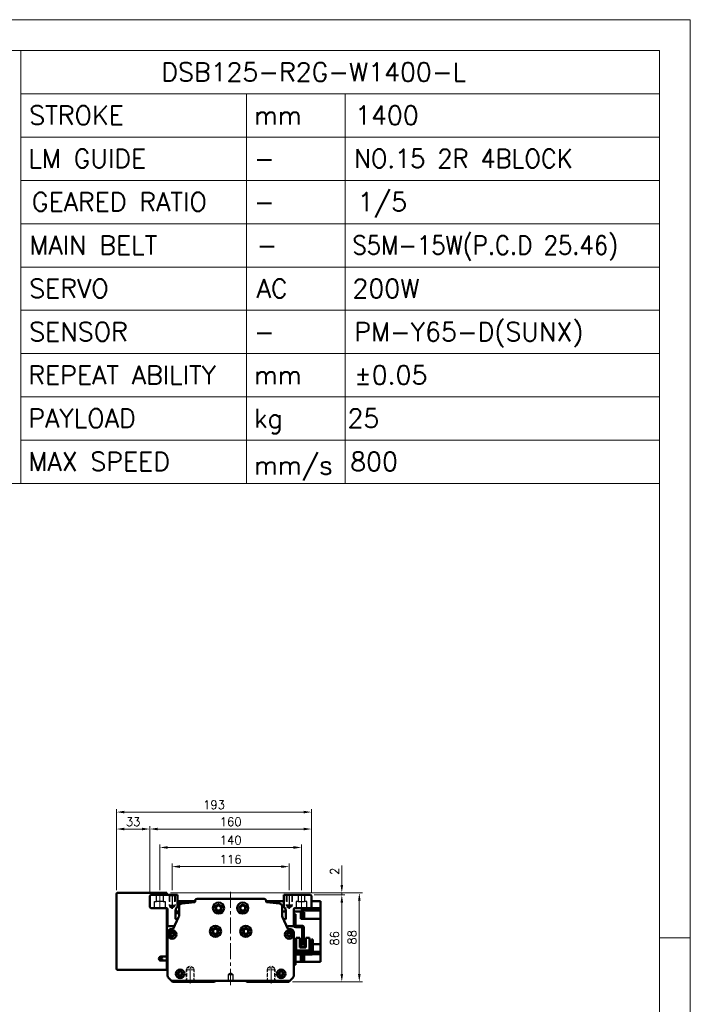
# Model space of a CAD drawing. Header units: millimetres. Extents: x 46891 to 51115, y 6223 to 10345.
# Tile 7 of 7: x 50451 to 51115, y 9372 to 10345. Entities that reach past the tile are written whole.
import ezdxf

# ---------------------------------------------------------------- set-up
doc = ezdxf.new("R2010")
doc.units = ezdxf.units.MM
doc.header["$LTSCALE"] = 0.5
for name, pattern in [('CENTER', [50.8, 31.75, -6.35, 6.35, -6.35]), ('HIDDEN', [9.525, 6.35, -3.175]), ('HIDDENX2', [19.05, 12.7, -6.35])]:
    doc.linetypes.add(name, pattern=pattern)
doc.layers.get('0').update_dxf_attribs({"lineweight": 20})
doc.layers.add('1', color=1, linetype='CENTER', lineweight=13)
doc.layers.add('외형선(ISO)', color=7, linetype='Continuous', lineweight=50)
doc.layers.add('2', color=2, linetype='HIDDENX2')
doc.layers.add('C', color=1, linetype='CENTER')
doc.styles.add('DSR TEXT', font='romans.shx', dxfattribs={"bigfont": 'whgtxt.shx'})
doc.styles.get("Standard").update_dxf_attribs({"font": 'romans.shx', "bigfont": 'whgtxt.shx'})
doc.dimstyles.new('DSR', dxfattribs={"dimscale": 2, "dimtxt": 3, "dimasz": 3, "dimexe": 0.5, "dimexo": 0.5, "dimgap": 0.5, "dimtad": 1, "dimdsep": 46, "dimtxsty": 'Standard', "dimcen": 2.5, "dimclrd": 4, "dimclre": 4, "dimclrt": 2, "dimadec": 0, "dimazin": 2, "dimtfac": 1, "dimtmove": 0, "dimatfit": 3, "dimfxl": 0, "dimlwd": -1, "dimlwe": -1, "dimarcsym": 0})

# ---------------------------------------------------------------- blocks, each defined once
blk = doc.blocks.new('A$C1C1952E1')
for p, q in [((311.67, 292), (311.67, 222)), ((311.67, 285), (415, 285)), ((348.18, 285), (348.18, 222)), ((364.13, 285), (364.13, 222)), ((311.67, 278), (415, 278)), ((311.67, 271), (415, 271)), ((311.67, 264), (415, 264)), ((311.67, 257), (415, 257)), ((311.67, 250), (415, 250)), ((311.67, 243), (415, 243)), ((311.67, 236), (415, 236)), ((311.67, 229), (415, 229)), ((293, 222), (415, 222))]:
    blk.add_line(p, q)
at = {"color": 1}
blk.add_lwpolyline([(0, 0), (420, 0), (420, 297), (0, 297)], close=True, dxfattribs=at)
at = {"color": 3}
blk.add_lwpolyline([(5, 5), (415, 5), (415, 292), (5, 292)], close=True, dxfattribs=at)
blk = doc.blocks.new('*D76')
at = {"color": 1, "linetype": 'ByBlock'}
for p, q in [((50602.31, 9484.52), (50602.31, 9510.77)), ((50710.51, 9507.77), (50610.11, 9507.77)), ((50718.31, 9484.52), (50718.31, 9510.77))]:
    blk.add_line(p, q, dxfattribs=at)
at = {"color": 1}
for points in [[(50610.11, 9509.07), (50610.11, 9506.47), (50602.31, 9507.77)], [(50710.51, 9509.07), (50710.51, 9506.47), (50718.31, 9507.77)]]:
    blk.add_solid(points, dxfattribs=at)
at = {"layer": 'Defpoints', "color": 0}
for p in [(50602.31, 9507.77), (50602.31, 9480.92), (50718.31, 9480.92)]:
    blk.add_point(p, dxfattribs=at)
at = {"color": 3, "insert": (50660.31, 9514.97), "char_height": 8.4, "attachment_point": 5, "style": 'DSR TEXT'}
blk.add_mtext('116', dxfattribs=at)
blk = doc.blocks.new('t8')
at = {"color": 2, "linetype": 'HIDDEN'}
for p, q in [((-4, 0), (-4, -12)), ((-3.4, -0.6), (-4, 0)), ((3.4, -0.6), (4, 0)), ((4, 0), (4, -12)), ((-3.4, -0.6), (3.4, -0.6)), ((-3.4, -0.6), (-3.4, -14)), ((3.4, -0.6), (3.4, -14)), ((-4, -12), (4, -12)), ((-4, -12), (-3.4, -13.04)), ((-3.4, -14), (3.4, -14)), ((-3.4, -14), (0, -15.96)), ((3.4, -14), (0, -15.96)), ((4, -12), (3.4, -13.04))]:
    blk.add_line(p, q, dxfattribs=at)
at = {"color": 1, "linetype": 'CENTER'}
blk.add_line((0, 1.44), (0, -17.13), dxfattribs=at)
blk = doc.blocks.new('A$C3CAC45BB')
blk.add_line((10.6, 20), (9, 20))
at = {"layer": '외형선(ISO)'}
for p, q in [((17.4, 50), (17.4, 38.6)), ((19, 50), (17.4, 50)), ((9, 20), (9, 36.5)), ((10.6, 36.5), (10.6, 20)), ((11.1, 38.6), (16.9, 38.6)), ((16.9, 37), (11.1, 37)), ((17.4, 38.6), (18.94, 38.6)), ((1.6, 25), (0, 25)), ((0, 22), (0, 25)), ((0, 22), (0, 12)), ((1.6, 25), (1.6, 22)), ((1.6, 12.1), (1.6, 22)), ((3.3, 26.5), (3.3, 14.1)), ((7, 26.5), (3.3, 26.5)), ((7, 17.1), (7, 26.5)), ((16.7, 26.5), (13, 26.5)), ((13, 26.5), (13, 17.1)), ((16.7, 14.1), (16.7, 26.5)), ((2, 10), (16.9, 10)), ((17, 11.6), (2.1, 11.6)), ((3.3, 11.6), (3.3, 14.1)), ((5.3, 14.1), (3.3, 14.1)), ((14.7, 14.1), (5.3, 14.1)), ((7, 18.1), (13, 18.1)), ((13, 17.8), (7, 17.8)), ((7, 17.1), (13, 17.1)), ((16.7, 14.1), (14.7, 14.1)), ((16.7, 14.1), (16.7, 11.6)), ((17.4, 9.5), (17.4, 3)), ((17.4, 0), (17.4, 3)), ((17.4, 0), (19, 0))]:
    blk.add_line(p, q, dxfattribs=at)
for centre, radius, start, end in [((16.9, 39.1), 0.5, 270, 0), ((16.9, 39.1), 2.1, 346.22585, 0), ((11.1, 36.5), 2.1, 90, 180), ((11.1, 36.5), 0.5, 90, 180), ((16.9, 39.1), 2.1, 270, 346.22585), ((2, 12), 2, 179.99989, 269.99989), ((2.1, 12.1), 0.5, 179.99989, 269.99989), ((16.9, 9.5), 0.5, 359.99989, 89.99989), ((17, 9.6), 2, 0.24541, 89.99989)]:
    blk.add_arc(centre, radius, start, end, dxfattribs=at)
blk = doc.blocks.new('*D79')
at = {"color": 1, "linetype": 'ByBlock'}
for p, q in [((50590.31, 9484.37), (50590.31, 9529.72)), ((50722.51, 9526.72), (50598.11, 9526.72)), ((50730.31, 9484.37), (50730.31, 9529.72))]:
    blk.add_line(p, q, dxfattribs=at)
at = {"color": 1}
for points in [[(50598.11, 9528.02), (50598.11, 9525.42), (50590.31, 9526.72)], [(50722.51, 9528.02), (50722.51, 9525.42), (50730.31, 9526.72)]]:
    blk.add_solid(points, dxfattribs=at)
at = {"layer": 'Defpoints', "color": 0}
for p in [(50590.31, 9526.72), (50590.31, 9480.77), (50730.31, 9480.77)]:
    blk.add_point(p, dxfattribs=at)
at = {"color": 3, "insert": (50660.31, 9533.92), "char_height": 8.4, "attachment_point": 5, "style": 'DSR TEXT'}
blk.add_mtext('140', dxfattribs=at)
blk = doc.blocks.new('*D78')
at = {"color": 1, "linetype": 'ByBlock'}
for p, q in [((50580.31, 9482.37), (50580.31, 9547.95)), ((50732.51, 9544.95), (50588.11, 9544.95)), ((50740.31, 9482.37), (50740.31, 9547.95))]:
    blk.add_line(p, q, dxfattribs=at)
at = {"color": 1}
for points in [[(50588.11, 9546.25), (50588.11, 9543.65), (50580.31, 9544.95)], [(50732.51, 9546.25), (50732.51, 9543.65), (50740.31, 9544.95)]]:
    blk.add_solid(points, dxfattribs=at)
at = {"layer": 'Defpoints', "color": 0}
for p in [(50580.31, 9544.95), (50580.31, 9478.77), (50740.31, 9478.77)]:
    blk.add_point(p, dxfattribs=at)
at = {"color": 3, "insert": (50660.31, 9552.15), "char_height": 8.4, "attachment_point": 5, "style": 'DSR TEXT'}
blk.add_mtext('160', dxfattribs=at)
blk = doc.blocks.new('*D80')
at = {"color": 1, "linetype": 'ByBlock'}
for p, q in [((50547.31, 9484.37), (50547.31, 9547.95)), ((50572.51, 9544.95), (50555.11, 9544.95)), ((50580.31, 9482.37), (50580.31, 9547.95))]:
    blk.add_line(p, q, dxfattribs=at)
at = {"color": 1}
for points in [[(50555.11, 9546.25), (50555.11, 9543.65), (50547.31, 9544.95)], [(50572.51, 9546.25), (50572.51, 9543.65), (50580.31, 9544.95)]]:
    blk.add_solid(points, dxfattribs=at)
at = {"layer": 'Defpoints', "color": 0}
for p in [(50547.31, 9544.95), (50547.31, 9480.77), (50580.31, 9478.77)]:
    blk.add_point(p, dxfattribs=at)
at = {"color": 3, "insert": (50563.81, 9552.15), "char_height": 8.4, "attachment_point": 5, "style": 'DSR TEXT'}
blk.add_mtext('33', dxfattribs=at)
blk = doc.blocks.new('*D81')
at = {"color": 1, "linetype": 'ByBlock'}
for p, q in [((50547.31, 9484.37), (50547.31, 9564.72)), ((50740.31, 9482.37), (50740.31, 9564.72)), ((50555.11, 9561.72), (50732.51, 9561.72))]:
    blk.add_line(p, q, dxfattribs=at)
at = {"color": 1}
for points in [[(50555.11, 9563.02), (50555.11, 9560.42), (50547.31, 9561.72)], [(50732.51, 9563.02), (50732.51, 9560.42), (50740.31, 9561.72)]]:
    blk.add_solid(points, dxfattribs=at)
at = {"layer": 'Defpoints', "color": 0}
for p in [(50740.31, 9561.72), (50547.31, 9480.77), (50740.31, 9478.77)]:
    blk.add_point(p, dxfattribs=at)
at = {"color": 3, "insert": (50643.81, 9568.92), "char_height": 8.4, "attachment_point": 5, "style": 'DSR TEXT'}
blk.add_mtext('193', dxfattribs=at)
blk = doc.blocks.new('*D82')
at = {"color": 1, "linetype": 'ByBlock'}
for p, q in [((50742.91, 9479.77), (50773.34, 9479.77)), ((50770.34, 9471.97), (50770.34, 9401.57)), ((50721.41, 9393.77), (50773.34, 9393.77))]:
    blk.add_line(p, q, dxfattribs=at)
at = {"color": 1}
for points in [[(50769.04, 9471.97), (50771.64, 9471.97), (50770.34, 9479.77)], [(50769.04, 9401.57), (50771.64, 9401.57), (50770.34, 9393.77)]]:
    blk.add_solid(points, dxfattribs=at)
at = {"layer": 'Defpoints', "color": 0}
for p in [(50739.31, 9479.77), (50717.81, 9393.77), (50770.34, 9393.77)]:
    blk.add_point(p, dxfattribs=at)
at = {"color": 3, "insert": (50763.14, 9436.77), "char_height": 8.4, "attachment_point": 5, "rotation": 90, "style": 'DSR TEXT'}
blk.add_mtext('86', dxfattribs=at)
blk = doc.blocks.new('*D88')
at = {"color": 1, "linetype": 'ByBlock'}
for p, q in [((50770.34, 9489.57), (50770.34, 9508.97)), ((50600.91, 9481.77), (50773.34, 9481.77)), ((50742.91, 9479.77), (50773.34, 9479.77)), ((50770.34, 9479.77), (50770.34, 9481.77)), ((50770.34, 9471.97), (50770.34, 9464.17))]:
    blk.add_line(p, q, dxfattribs=at)
at = {"color": 1}
for points in [[(50769.04, 9489.57), (50771.64, 9489.57), (50770.34, 9481.77)], [(50769.04, 9471.97), (50771.64, 9471.97), (50770.34, 9479.77)]]:
    blk.add_solid(points, dxfattribs=at)
at = {"layer": 'Defpoints', "color": 0}
for p in [(50597.31, 9481.77), (50739.31, 9479.77), (50770.34, 9481.77)]:
    blk.add_point(p, dxfattribs=at)
at = {"color": 3, "insert": (50763.14, 9503.17), "char_height": 8.4, "attachment_point": 5, "rotation": 90, "style": 'DSR TEXT'}
blk.add_mtext('2', dxfattribs=at)
blk = doc.blocks.new('*D89')
at = {"color": 1, "linetype": 'ByBlock'}
for p, q in [((50600.91, 9481.77), (50790.68, 9481.77)), ((50787.68, 9473.97), (50787.68, 9401.57)), ((50721.41, 9393.77), (50790.68, 9393.77))]:
    blk.add_line(p, q, dxfattribs=at)
at = {"color": 1}
for points in [[(50786.38, 9473.97), (50788.98, 9473.97), (50787.68, 9481.77)], [(50786.38, 9401.57), (50788.98, 9401.57), (50787.68, 9393.77)]]:
    blk.add_solid(points, dxfattribs=at)
at = {"layer": 'Defpoints', "color": 0}
for p in [(50597.31, 9481.77), (50717.81, 9393.77), (50787.68, 9393.77)]:
    blk.add_point(p, dxfattribs=at)
at = {"color": 3, "insert": (50780.48, 9437.77), "char_height": 8.4, "attachment_point": 5, "rotation": 90, "style": 'DSR TEXT'}
blk.add_mtext('88', dxfattribs=at)

msp = doc.modelspace()

# ---------------------------------------------------------------- linework, layer by layer
at = {"color": 1}
msp.add_line((51115.3174, 9437.19538), (51084.73828, 9437.19538), dxfattribs=at)
at = {"layer": '1'}
for p, q in [((50590.31248, 9480.77071), (50590.31248, 9465.77071)), ((50660.31248, 9482.77071), (50660.31248, 9389.77071)), ((50730.31248, 9480.77071), (50730.31248, 9465.77071))]:
    msp.add_line(p, q, dxfattribs=at)
at = {"layer": '2'}
for p, q in [((50587.01248, 9473.27071), (50587.01248, 9479.77071)), ((50593.61248, 9479.77071), (50593.61248, 9473.27071)), ((50599.31248, 9479.77071), (50599.31248, 9469.77071)), ((50599.81248, 9479.27071), (50599.31248, 9479.77071)), ((50599.81248, 9479.27071), (50599.81248, 9468.27071)), ((50599.81248, 9479.27071), (50604.81248, 9479.27071)), ((50604.81248, 9479.27071), (50605.31248, 9479.77071)), ((50604.81248, 9479.27071), (50604.81248, 9468.27071)), ((50605.31248, 9479.77071), (50605.31248, 9469.77071)), ((50715.31248, 9479.77071), (50715.31248, 9469.77071)), ((50715.81248, 9479.27071), (50715.31248, 9479.77071)), ((50715.81248, 9479.27071), (50715.81248, 9468.27071)), ((50720.81248, 9479.27071), (50715.81248, 9479.27071)), ((50720.81248, 9479.27071), (50721.31248, 9479.77071)), ((50720.81248, 9479.27071), (50720.81248, 9468.27071)), ((50721.31248, 9479.77071), (50721.31248, 9469.77071)), ((50727.01248, 9479.77071), (50727.01248, 9473.27071)), ((50733.61248, 9473.27071), (50733.61248, 9479.77071)), ((50585.06248, 9466.77071), (50585.06248, 9473.27071)), ((50585.06248, 9473.27071), (50587.01248, 9473.27071)), ((50593.61248, 9473.27071), (50587.01248, 9473.27071)), ((50593.61248, 9473.27071), (50595.56248, 9473.27071)), ((50595.56248, 9473.27071), (50595.56248, 9466.77071)), ((50599.31248, 9469.77071), (50605.31248, 9469.77071)), ((50599.31248, 9469.77071), (50599.81248, 9468.90469)), ((50599.81248, 9468.27071), (50602.31248, 9466.82734)), ((50599.81248, 9468.27071), (50604.81248, 9468.27071)), ((50604.81248, 9468.27071), (50602.31248, 9466.82734)), ((50605.31248, 9469.77071), (50604.81248, 9468.90469)), ((50721.31248, 9469.77071), (50715.31248, 9469.77071)), ((50715.31248, 9469.77071), (50715.81248, 9468.90469)), ((50720.81248, 9468.27071), (50715.81248, 9468.27071)), ((50715.81248, 9468.27071), (50718.31248, 9466.82734)), ((50720.81248, 9468.27071), (50718.31248, 9466.82734)), ((50721.31248, 9469.77071), (50720.81248, 9468.90469)), ((50727.01248, 9473.27071), (50725.06248, 9473.27071)), ((50725.06248, 9473.27071), (50725.06248, 9466.77071)), ((50727.01248, 9473.27071), (50733.61248, 9473.27071)), ((50735.56248, 9473.27071), (50733.61248, 9473.27071)), ((50735.56248, 9466.77071), (50735.56248, 9473.27071)), ((50660.31248, 9402.27287), (50657.81248, 9400.77071)), ((50657.81248, 9400.77071), (50657.81248, 9394.77071)), ((50662.81248, 9400.77071), (50657.81248, 9400.77071)), ((50662.81248, 9400.77071), (50660.31248, 9402.27287)), ((50662.81248, 9394.77071), (50662.81248, 9400.77071)), ((50657.81248, 9394.77071), (50662.81248, 9394.77071))]:
    msp.add_line(p, q, dxfattribs=at)
at = {"layer": 'C'}
for p, q in [((50602.31248, 9480.92204), (50602.31248, 9465.94246)), ((50718.31248, 9480.92204), (50718.31248, 9465.94246))]:
    msp.add_line(p, q, dxfattribs=at)
at = {"layer": '외형선(ISO)'}
for p, q in [((50547.31248, 9406.77071), (50547.31248, 9480.77071)), ((50548.31248, 9481.77071), (50597.31248, 9481.77071)), ((50580.31248, 9478.77071), (50581.31248, 9479.77071)), ((50580.31248, 9467.77071), (50580.31248, 9478.77071)), ((50581.31248, 9479.77071), (50607.81248, 9479.77071)), ((50597.31248, 9480.77071), (50597.31248, 9481.77071)), ((50597.31248, 9479.77071), (50597.31248, 9480.77071)), ((50607.81248, 9479.77071), (50607.81248, 9468.29953)), ((50627.08507, 9475.77071), (50693.53988, 9475.77071)), ((50712.81248, 9468.29953), (50712.81248, 9479.77071)), ((50712.81248, 9479.77071), (50739.31248, 9479.77071)), ((50739.31248, 9479.77071), (50740.31248, 9478.77071)), ((50740.31248, 9478.77071), (50740.31248, 9467.77071)), ((50581.31248, 9466.77071), (50580.31248, 9467.77071)), ((50596.81248, 9466.77071), (50581.31248, 9466.77071)), ((50597.31248, 9418.77071), (50597.31248, 9466.63674)), ((50597.81248, 9459.27071), (50597.81248, 9465.77071)), ((50625.08507, 9473.77071), (50607.81248, 9473.77071)), ((50607.81248, 9472.0583), (50619.09103, 9472.0583)), ((50609.31248, 9459.8689), (50609.31248, 9468.4332)), ((50625.08507, 9472.98619), (50625.08507, 9473.77071)), ((50695.53988, 9473.77071), (50695.53988, 9472.98619)), ((50695.53988, 9473.77071), (50712.81248, 9473.77071)), ((50711.31248, 9468.4332), (50711.31248, 9459.8689)), ((50722.81248, 9465.77071), (50722.81248, 9459.27071)), ((50739.31248, 9466.77071), (50723.81248, 9466.77071)), ((50740.31248, 9467.77071), (50739.31248, 9466.77071)), ((50739.31248, 9466.77071), (50749.41248, 9466.77071)), ((50740.31248, 9473.77071), (50749.41248, 9473.77071)), ((50749.41248, 9470.27071), (50749.41248, 9473.77071)), ((50749.41248, 9470.27071), (50749.41248, 9466.77071)), ((50749.41248, 9466.77071), (50749.41248, 9464.27879)), ((50597.81248, 9464.77071), (50597.31248, 9464.77071)), ((50598.31248, 9458.77071), (50597.81248, 9459.27071)), ((50597.81248, 9458.27071), (50598.31248, 9458.77071)), ((50597.81248, 9457.27071), (50597.81248, 9458.27071)), ((50598.31248, 9456.77071), (50597.81248, 9457.27071)), ((50597.81248, 9456.27071), (50598.31248, 9456.77071)), ((50597.81248, 9455.27071), (50597.81248, 9456.27071)), ((50603.5806, 9446.35166), (50608.85227, 9457.77361)), ((50605.81248, 9464.29953), (50605.81248, 9456.27071)), ((50605.81248, 9463.52071), (50609.31248, 9463.52071)), ((50605.81248, 9461.77071), (50609.31248, 9461.77071)), ((50606.31248, 9455.77071), (50607.92786, 9455.77071)), ((50711.31248, 9463.33008), (50714.81248, 9463.33008)), ((50711.77268, 9457.77361), (50717.04435, 9446.35166)), ((50712.69709, 9455.77071), (50714.31248, 9455.77071)), ((50714.81248, 9456.27071), (50714.81248, 9464.29953)), ((50722.81248, 9459.27071), (50722.31248, 9458.77071)), ((50722.31248, 9458.77071), (50722.81248, 9458.27071)), ((50722.81248, 9457.27071), (50722.31248, 9456.77071)), ((50722.31248, 9456.77071), (50722.81248, 9456.27071)), ((50722.81248, 9463.33008), (50729.91248, 9463.33008)), ((50722.81248, 9458.27071), (50722.81248, 9457.27071)), ((50722.81248, 9456.27071), (50722.81248, 9455.27071)), ((50729.91248, 9464.27879), (50749.41248, 9464.27879)), ((50729.91248, 9464.27879), (50729.91248, 9463.72939)), ((50729.91248, 9463.33008), (50729.91248, 9463.72939)), ((50729.91248, 9456.27071), (50729.91248, 9463.33008)), ((50729.91248, 9463.06668), (50730.41248, 9463.06668)), ((50729.91248, 9457.06668), (50730.41248, 9457.06668)), ((50729.91248, 9456.27071), (50749.41248, 9456.27071)), ((50730.41248, 9457.06668), (50730.41248, 9463.06668)), ((50730.41248, 9463.01668), (50731.11248, 9463.01668)), ((50730.41248, 9457.11668), (50731.11248, 9457.11668)), ((50731.11248, 9457.11668), (50731.11248, 9463.01668)), ((50731.11248, 9462.86668), (50733.11248, 9462.86668)), ((50731.11248, 9457.26668), (50733.11248, 9457.26668)), ((50733.11248, 9457.26668), (50733.11248, 9462.86668)), ((50749.41248, 9459.77071), (50749.41248, 9464.27879)), ((50749.41248, 9459.77071), (50749.41248, 9456.27071)), ((50749.41248, 9430.97071), (50749.41248, 9456.27071)), ((50598.31248, 9454.77071), (50597.81248, 9455.27071)), ((50597.81248, 9454.27071), (50598.31248, 9454.77071)), ((50597.81248, 9449.77071), (50597.81248, 9454.27071)), ((50603.31248, 9448.77071), (50598.81248, 9448.77071)), ((50600.81248, 9445.77071), (50602.67264, 9445.77071)), ((50721.81248, 9448.77071), (50717.31248, 9448.77071)), ((50717.95231, 9445.77071), (50719.81248, 9445.77071)), ((50722.81248, 9455.27071), (50722.31248, 9454.77071)), ((50722.31248, 9454.77071), (50722.81248, 9454.27071)), ((50722.81248, 9454.27071), (50722.81248, 9449.77071)), ((50597.81248, 9400.01336), (50597.81248, 9442.77071)), ((50647.31248, 9445.20048), (50647.31248, 9442.34095)), ((50673.31248, 9445.20048), (50673.31248, 9442.34095)), ((50722.81248, 9442.77071), (50722.81248, 9400.01336)), ((50731.21248, 9430.97071), (50728.81246, 9430.97071)), ((50729.91248, 9430.97071), (50729.91248, 9428.87085)), ((50734.81246, 9430.97071), (50732.81248, 9430.97071)), ((50740.21244, 9430.97071), (50738.51246, 9430.97071)), ((50749.41248, 9430.97071), (50741.81244, 9430.97071)), ((50749.41248, 9430.97071), (50749.41248, 9427.47071)), ((50749.41248, 9423.49209), (50749.41248, 9427.47071)), ((50597.31248, 9418.77071), (50591.31248, 9418.77071)), ((50597.31248, 9414.77071), (50597.31248, 9418.77071)), ((50597.31248, 9417.77071), (50597.81248, 9417.77071)), ((50597.31248, 9417.3132), (50597.81248, 9417.3132)), ((50722.81248, 9424.21135), (50725.11247, 9424.21135)), ((50729.91248, 9420.77085), (50729.91248, 9419.33069)), ((50729.91248, 9420.28201), (50730.41248, 9420.28201)), ((50729.91248, 9413.77071), (50729.91248, 9419.33069)), ((50730.41248, 9414.28201), (50730.41248, 9420.28201)), ((50730.41248, 9420.23201), (50731.11248, 9420.23201)), ((50731.11248, 9414.33201), (50731.11248, 9420.23201)), ((50731.11248, 9420.08201), (50733.11248, 9420.08201)), ((50733.11248, 9414.48201), (50733.11248, 9420.08201)), ((50738.51247, 9423.49209), (50740.21246, 9423.49209)), ((50741.13516, 9421.27071), (50749.41248, 9421.27071)), ((50741.81246, 9423.49209), (50749.41248, 9423.49209)), ((50749.41248, 9423.49209), (50749.41248, 9421.27071)), ((50749.41248, 9421.27071), (50749.41248, 9417.77071)), ((50749.41248, 9413.77071), (50749.41248, 9417.77071)), ((50591.31248, 9414.77071), (50597.31248, 9414.77071)), ((50597.31248, 9406.77071), (50597.31248, 9414.77071)), ((50597.31248, 9413.77071), (50597.81248, 9413.77071)), ((50722.81248, 9413.77071), (50729.91248, 9413.77071)), ((50725.41248, 9413.77071), (50725.41248, 9413.7358)), ((50725.41248, 9413.7358), (50726.11248, 9413.7358)), ((50726.11248, 9413.7358), (50726.11248, 9413.77071)), ((50729.91248, 9414.28201), (50730.41248, 9414.28201)), ((50729.91248, 9413.77071), (50749.41248, 9413.77071)), ((50730.41248, 9414.33201), (50731.11248, 9414.33201)), ((50731.11248, 9414.48201), (50733.11248, 9414.48201)), ((50597.31248, 9405.77071), (50548.31248, 9405.77071)), ((50597.31248, 9405.77071), (50597.31248, 9406.77071)), ((50601.81248, 9394.77071), (50598.69116, 9397.89204)), ((50721.9338, 9397.89204), (50718.81248, 9394.77071)), ((50602.81248, 9393.77071), (50601.81248, 9394.77071)), ((50718.81248, 9394.77071), (50601.81248, 9394.77071)), ((50644.31248, 9393.77071), (50602.81248, 9393.77071)), ((50645.16603, 9394.62427), (50644.31248, 9393.77071)), ((50676.31248, 9393.77071), (50675.45892, 9394.62427)), ((50717.81248, 9393.77071), (50676.31248, 9393.77071)), ((50718.81248, 9394.77071), (50717.81248, 9393.77071))]:
    msp.add_line(p, q, dxfattribs=at)
for centre, radius in [((50648.31248, 9466.77071), 5.5), ((50648.31248, 9466.77071), 3.3), ((50648.31248, 9466.77071), 2.4585), ((50672.31248, 9466.77071), 5.5), ((50672.31248, 9466.77071), 3.3), ((50672.31248, 9466.77071), 2.4585), ((50645.31248, 9443.77071), 5.5), ((50645.31248, 9443.77071), 3.3), ((50645.31248, 9443.77071), 2.4585), ((50675.31248, 9443.77071), 5.5), ((50675.31248, 9443.77071), 3.3), ((50675.31248, 9443.77071), 2.4585), ((50602.31248, 9440.77071), 4.25), ((50602.31248, 9440.77071), 2.25), ((50718.31248, 9440.77071), 4.25), ((50718.31248, 9440.77071), 2.25), ((50591.31248, 9416.77071), 1.2295), ((50610.31248, 9401.77071), 4.25), ((50610.31248, 9401.77071), 2.25), ((50710.31248, 9401.77071), 4.25), ((50710.31248, 9401.77071), 2.25)]:
    msp.add_circle(centre, radius, dxfattribs=at)
for centre, radius, start, end in [((50548.31248, 9480.77071), 1, 90, 180), ((50627.08507, 9473.77071), 2, 90.00000001, 180), ((50693.53988, 9473.77071), 2, 0, 90.00000001), ((50596.81248, 9465.77071), 1, 0, 90), ((50610.81248, 9464.29953), 5, 126.86989765, 180), ((50612.31248, 9468.4332), 3, 95.57599889, 180), ((50660.31248, 8976.77071), 497, 94.11817749, 95.57599889), ((50624.58507, 9472.98619), 0.5, 274.11817763, 0), ((50696.03988, 9472.98619), 0.5, 180, 265.88182253), ((50660.31248, 8976.77071), 497, 84.42400113, 85.88182253), ((50708.31248, 9468.4332), 3, 0, 84.42400114), ((50709.81248, 9464.29953), 5, 0, 53.13010235), ((50723.81248, 9465.77071), 1, 90, 180), ((50606.31248, 9456.27071), 0.5, 180, 270), ((50604.31248, 9459.8689), 5, 335.22485944, 0), ((50716.31248, 9459.8689), 5, 180, 204.77514058), ((50714.31248, 9456.27071), 0.5, 270, 0), ((50598.81248, 9449.77071), 1, 180, 270), ((50600.81248, 9442.77071), 3, 90.00000001, 180), ((50602.67264, 9446.77071), 1, 270.00000001, 335.22485944), ((50603.31248, 9445.77071), 3, 65.22491108, 90), ((50717.31248, 9445.77071), 3, 90, 114.775192), ((50717.95231, 9446.77071), 1, 204.77514058, 270.00000001), ((50719.81248, 9442.77071), 3, 0, 90.00000001), ((50721.81248, 9449.77071), 1, 270, 0), ((50602.31248, 9440.77071), 1.621, 36.950847, 323.04915397), ((50602.31248, 9440.77071), 1.5, 48.18968484, 311.8103164), ((50603.71248, 9442.33596), 0.6, 259.96251962, 324.85511582), ((50602.31248, 9440.77071), 1.621, 323.04915084, 36.95084491), ((50603.71248, 9439.20547), 0.6, 35.14488278, 100.03748085), ((50716.91248, 9442.33596), 0.6, 215.14488717, 280.03748127), ((50716.91248, 9439.20547), 0.6, 79.96251962, 144.85511372), ((50718.31248, 9440.77071), 1.621, 216.950847, 143.04915388), ((50718.31248, 9440.77071), 1.5, 228.18968484, 131.8103164), ((50591.31248, 9416.77071), 2, 90, 270), ((50548.31248, 9406.77071), 1, 180, 270), ((50600.81248, 9400.01336), 3, 180, 225.00000001), ((50610.31248, 9401.77071), 1.621, 129.96149723, 50.03850277), ((50610.31248, 9401.77071), 1.6, 134.4153086, 45.5846914), ((50608.84278, 9403.27071), 0.5, 328.99692459, 55.46536904), ((50611.78217, 9403.27071), 0.5, 124.5346268, 211.00307541), ((50710.31248, 9401.77071), 1.621, 129.96149723, 50.03850277), ((50710.31248, 9401.77071), 1.6, 134.4153086, 45.5846914), ((50708.84278, 9403.27071), 0.5, 328.99692458, 55.46537103), ((50711.78217, 9403.27071), 0.5, 124.53462481, 211.00307541), ((50719.81248, 9400.01336), 3, 315.00000001, 0), ((50645.51958, 9394.27071), 0.5, 90, 135), ((50675.10537, 9394.27071), 0.5, 45, 90)]:
    msp.add_arc(centre, radius, start, end, dxfattribs=at)
for points, knots in [([(50603.6079, 9441.74515), (50603.56226, 9441.75322), (50603.51428, 9441.7674), (50603.41131, 9441.8133), (50603.35729, 9441.84867), (50603.31248, 9441.88875)], [0.04726078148, 0.04726078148, 0.04726078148, 0.04726078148, 0.06188557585, 0.06188557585, 0.07992218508, 0.07992218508, 0.07992218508, 0.07992218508]), ([(50603.31248, 9439.65268), (50603.35729, 9439.69276), (50603.41131, 9439.72813), (50603.51428, 9439.77403), (50603.56226, 9439.78821), (50603.6079, 9439.79628)], [0.07992218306, 0.07992218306, 0.07992218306, 0.07992218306, 0.09795879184, 0.09795879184, 0.11258358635, 0.11258358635, 0.11258358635, 0.11258358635]), ([(50717.31248, 9441.88875), (50717.26766, 9441.84867), (50717.21364, 9441.8133), (50717.11067, 9441.7674), (50717.06269, 9441.75322), (50717.01705, 9441.74515)], [0.07992218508, 0.07992218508, 0.07992218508, 0.07992218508, 0.09795879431, 0.09795879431, 0.11258358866, 0.11258358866, 0.11258358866, 0.11258358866]), ([(50717.01705, 9439.79628), (50717.06269, 9439.78821), (50717.11067, 9439.77403), (50717.21364, 9439.72813), (50717.26766, 9439.69276), (50717.31248, 9439.65268)], [0.04726078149, 0.04726078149, 0.04726078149, 0.04726078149, 0.06188557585, 0.06188557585, 0.07992218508, 0.07992218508, 0.07992218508, 0.07992218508])]:
    msp.add_open_spline(points, degree=3, knots=knots, dxfattribs=at)
for points in [[(50609.27135, 9403.01317), (50609.24926, 9402.97642), (50609.22212, 9402.94239), (50609.19271, 9402.91357)], [(50611.43224, 9402.91357), (50611.40283, 9402.94239), (50611.37569, 9402.97642), (50611.3536, 9403.01317)], [(50709.27135, 9403.01317), (50709.24926, 9402.97642), (50709.22212, 9402.94239), (50709.19271, 9402.91357)], [(50711.43224, 9402.91357), (50711.40283, 9402.94239), (50711.37569, 9402.97642), (50711.3536, 9403.01317)]]:
    msp.add_open_spline(points, degree=3, dxfattribs=at)

# ---------------------------------------------------------------- block references
at = {"xscale": 6.115824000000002, "yscale": 6.115824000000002, "zscale": 6.115824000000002}
msp.add_blockref('A$C1C1952E1', (48546.67132, 8528.99552), dxfattribs=at)
at = {"xscale": -1}
msp.add_blockref('A$C3CAC45BB', (50741.81246, 9410.77084), dxfattribs=at)
at = {"rotation": 180}
msp.add_blockref('t8', (50620.31248, 9393.77071), dxfattribs=at)
at = {"xscale": -1, "rotation": 180}
msp.add_blockref('t8', (50700.31248, 9393.77071), dxfattribs=at)

# ---------------------------------------------------------------- texts
at = {"color": 3, "style": 'DSR TEXT'}
for s, height, p in [('DSB125-R2G-W1400-L', 18.3800897, (50591.62584, 10284.47701)), ('STROKE', 18.38009, (50460.87773, 10241.66624)), ('LM GUIDE', 18.38009, (50460.00248, 10198.85547)), ('MAIN BELT', 18.38009, (50460.87773, 10113.23394)), ('SERVO', 18.38009, (50460.87773, 10070.42317)), ('SENSOR', 18.38009, (50460.87773, 10027.6124)), ('REPEAT ABILITY', 18.3800897, (50460.00248, 9984.80163)), ('PAYLOAD', 18.38009, (50460.00248, 9941.99086)), ('MAX SPEED', 18.38009, (50460.00248, 9899.1801))]:
    msp.add_text(s, height=height, dxfattribs=at).set_placement(p)
at = {"color": 7, "style": 'DSR TEXT'}
for s, height, p in [('mm', 18.38009, (50683.30627, 10241.66624)), ('1400', 18.38009, (50783.49135, 10241.66624)), ('-', 18.38009, (50683.30627, 10198.85547)), ('-', 18.38009, (50683.30627, 10156.0447)), ('-', 18.38009, (50685.932, 10113.23394)), ('AC', 18.38009, (50685.932, 10070.42317)), ('200W', 18.38009, (50780.86562, 10070.42317)), ('PM-Y65-D(SUNX)', 18.3800897, (50782.61611, 10027.6124)), ('-', 18.38009, (50683.30627, 10027.6124)), ('±0.05', 18.38009, (50782.61611, 9984.80163)), ('mm', 18.38009, (50683.30627, 9984.80163)), ('kg', 18.38009, (50683.30627, 9941.99086)), ('25', 18.38009, (50775.99394, 9941.99086)), ('mm/s', 18.38009, (50683.30627, 9895.67913)), ('800', 18.38009, (50778.61967, 9899.1801))]:
    msp.add_text(s, height=height, dxfattribs=at).set_placement(p)
for s, width, p in [('NO.15 2R 4BLOCK', 0.95, (50782.61611, 10198.85547)), ('S5M-15W(P.C.D 25.46)', 0.9, (50780.86562, 10113.23394))]:
    msp.add_text(s, height=18.3800897, dxfattribs=dict(at, width=width)).set_placement(p)
at = {"color": 3, "insert": (50463.50345, 10174.42479), "char_height": 18.3800897, "attachment_point": 1, "style": 'DSR TEXT'}
msp.add_mtext('GEARED RATIO', dxfattribs=at)
at = {"color": 7, "insert": (50786.11708, 10174.42479), "char_height": 18.38009, "attachment_point": 1, "style": 'DSR TEXT'}
msp.add_mtext('1/5', dxfattribs=at)

# ---------------------------------------------------------------- dimensions: what is measured, and where the dimension line sits
for base, p1, p2, angle, picture, middle in [((50740.31248, 9561.71894), (50547.31248, 9480.77071), (50740.31248, 9478.77071), 180, '*D81', (50643.81248, 9568.91894)), ((50547.31248, 9544.94994), (50580.31248, 9478.77071), (50547.31248, 9480.77071), 180, '*D80', (50563.81248, 9552.14994)), ((50580.31248, 9544.94994), (50740.31248, 9478.77071), (50580.31248, 9478.77071), 180, '*D78', (50660.31248, 9552.14994)), ((50590.31248, 9526.7163), (50730.31248, 9480.77071), (50590.31248, 9480.77071), 180, '*D79', (50660.31248, 9533.9163)), ((50602.31248, 9507.77256), (50718.31248, 9480.92204), (50602.31248, 9480.92204), 180, '*D76', (50660.31248, 9514.97256)), ((50787.67964, 9393.77071), (50597.31248, 9481.77071), (50717.81248, 9393.77071), 90, '*D89', (50780.47964, 9437.77071)), ((50770.34252, 9393.77071), (50739.31248, 9479.77071), (50717.81248, 9393.77071), 90, '*D82', (50763.14252, 9436.77071))]:
    dim = msp.add_linear_dim(base=base, p1=p1, p2=p2, angle=angle, dimstyle='DSR', override={"dimscale": 3, "dimtxt": 2.8, "dimasz": 2.600136, "dimexe": 1, "dimexo": 1.2, "dimgap": 1, "dimdec": 4, "dimtxsty": 'DSR TEXT', "dimclrd": 1, "dimclre": 1, "dimclrt": 3, "dimtdec": 4, "dimtix": 1})
    dim.commit()
    dim.dimension.update_dxf_attribs({"geometry": picture, "text_midpoint": middle})
dim = msp.add_linear_dim(base=(50770.34252, 9481.77071), p1=(50739.31248, 9479.77071), p2=(50597.31248, 9481.77071), angle=90, dimstyle='DSR', override={"dimscale": 3, "dimtxt": 2.8, "dimasz": 2.600136, "dimexe": 1, "dimexo": 1.2, "dimgap": 1, "dimdec": 4, "dimtxsty": 'DSR TEXT', "dimclrd": 1, "dimclre": 1, "dimclrt": 3, "dimtdec": 4, "dimtix": 1})
dim.commit()
dim.dimension.update_dxf_attribs({"geometry": '*D88', "text_midpoint": (50770.34252, 9503.17153), "dimtype": 160})

doc.saveas('drawing.dxf')
